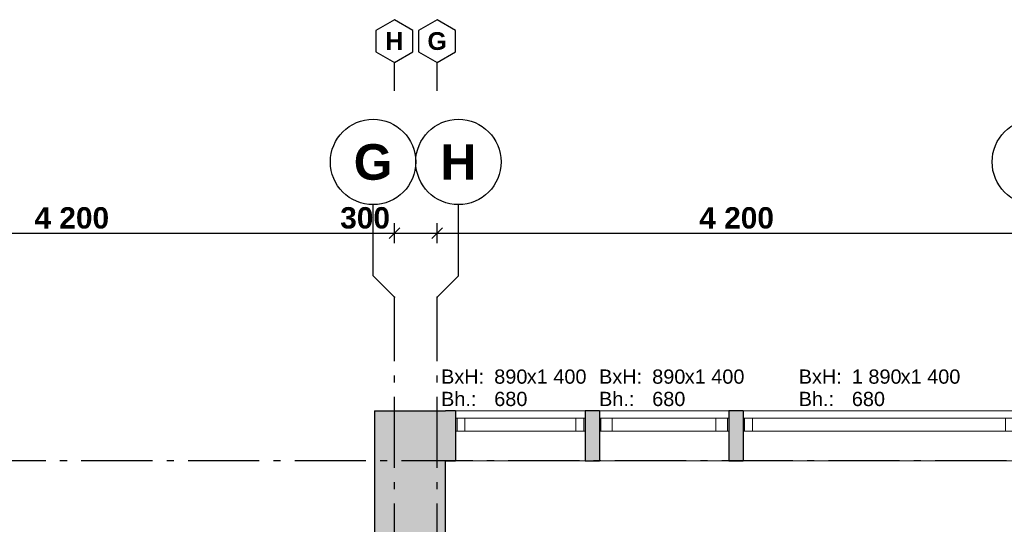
# Model space of a CAD drawing. Header units: millimetres. Extents: x -1691 to 62306, y -15633 to 21983.
# Tile 7 of 11: x 24967 to 31886, y 16753 to 20300. Entities that reach past the tile are written whole.
import ezdxf
from ezdxf.enums import TextEntityAlignment as Align

# ---------------------------------------------------------------- set-up
doc = ezdxf.new("R2010")
doc.units = ezdxf.units.MM
doc.header["$LTSCALE"] = 0.5
doc.header["$MEASUREMENT"] = 0
doc.linetypes.add('Akselinje', pattern=[1500, 1000, -200, 100, -200])
doc.linetypes.add('PLINE', pattern=[0])
for name, color, linetype in [('232- Ikke-bærende yttervegger (Skravur)(Nye konstruksjoner)', 7, 'Continuous'), ('232- Ikke-bærende yttervegger(Nye konstruksjoner)', 7, 'Continuous'), ('244- Vinduer_ dører_ foldevegger(Nye konstruksjoner)', 7, 'Continuous'), ('82-- Modullinjer', 7, 'Continuous'), ('82-- Modullinjer(Nye konstruksjoner)', 7, 'Continuous'), ('842-M___1_100 Målsetting bygning', 7, 'Continuous'), ('852- Teknisk_symbolsk informasjon_ bygning(Nye konstruksjoner)', 7, 'Continuous')]:
    doc.layers.add(name, color=color, linetype=linetype)
doc.layers.add('234- Vinduer_ dører_ porter(Nye konstruksjoner)', color=7, linetype='Continuous', lineweight=0)
doc.styles.add('GENERATED_STYLE_1', font='Arial.ttf')
doc.styles.add('GENERATED_STYLE_2', font='Arial Bold.ttf')
doc.dimstyles.new('GENERATED_STYLE__1', dxfattribs={"dimtxt": 150, "dimasz": 71.25, "dimexe": 0.18, "dimexo": 2000, "dimgap": 0, "dimtad": 1, "dimtih": 1, "dimtoh": 1, "dimdec": 0, "dimzin": 0, "dimdsep": 46, "dimtxsty": 'GENERATED_STYLE_2', "dimblk": 'ARROWHEAD_6', "dimblk1": 'ARROWHEAD_6', "dimblk2": 'ARROWHEAD_6', "dimcen": 0.09, "dimse1": 1, "dimse2": 1, "dimclrd": 256, "dimclre": 256, "dimclrt": 256, "dimadec": 1, "dimazin": 0, "dimtfac": 1, "dimtdec": 4, "dimtmove": 0, "dimatfit": 3, "dimfxl": 1, "dimtolj": 1, "dimtzin": 0, "dimarcsym": 0})

# ---------------------------------------------------------------- blocks, each defined once
blk = doc.blocks.new('Vindu_6')
at = {"layer": '234- Vinduer_ dører_ porter(Nye konstruksjoner)', "linetype": 'PLINE'}
for p, q in [((-955, 208), (955, 208)), ((-955, 0), (-945, 0)), ((-945, 0), (-889, 0)), ((-945, -92), (-945, 0)), ((-889, 0), (-889, -92)), ((-889, 0), (889, 0)), ((889, -92), (889, 0)), ((889, 0), (945, 0)), ((945, 0), (955, 0)), ((945, -92), (945, 0)), ((-945, -92), (-955, -92)), ((-889, -92), (-945, -92)), ((889, -92), (-889, -92)), ((945, -92), (889, -92)), ((955, -92), (945, -92)), ((-955, -142), (955, -142))]:
    blk.add_line(p, q, dxfattribs=at)
at = {"layer": '244- Vinduer_ dører_ foldevegger(Nye konstruksjoner)', "linetype": 'PLINE'}
for p, q in [((-955, 0), (-955, 208)), ((955, 0), (955, 208)), ((-955, -92), (-955, 0)), ((-955, -92), (-955, 0)), ((955, -92), (955, 0)), ((955, -92), (955, 0)), ((-955, -142), (-955, -92)), ((955, -142), (955, -92))]:
    blk.add_line(p, q, dxfattribs=at)
blk = doc.blocks.new('Vindustempel_3')
at = {"layer": '852- Teknisk_symbolsk informasjon_ bygning(Nye konstruksjoner)', "char_height": 100, "attachment_point": 1, "style": 'GENERATED_STYLE_1'}
for s, insert in [('\\A1;{\\pql;\\pt0,100;\\fArial|b0|i0|c0|p0;\\W1.000000;1\xa0890\\fArial|b0|i0|c0|p0;\\W1.000000;\\A1{\\H.66x;\\S^  ;}\\fArial|b0|i0|c0|p0;\\W1.000000;\\fArial|b0|i0|c0|p0;\\W1.000000;\\A1{\\H.66x;\\S^  ;}}', (-190.8, 291.4)), ('\\A1;{\\pql;\\pt0,100;\\fArial|b0|i0|c0|p0;\\W1.000000;x1\xa0400\\fArial|b0|i0|c0|p0;\\W1.000000;\\A1{\\H.66x;\\S^  ;}\\fArial|b0|i0|c0|p0;\\W1.000000;\\fArial|b0|i0|c0|p0;\\W1.000000;\\A1{\\H.66x;\\S^  ;}}', (152.4, 291.4)), ('\\A1;{\\pql;\\pt0,100;\\fArial|b0|i0|c0|p0;\\W1.000000;680\\fArial|b0|i0|c0|p0;\\W1.000000;\\A1{\\H.66x;\\S^  ;}\\fArial|b0|i0|c0|p0;\\W1.000000;\\fArial|b0|i0|c0|p0;\\W1.000000;\\A1{\\H.66x;\\S^  ;}}', (-190.8, 134.3))]:
    blk.add_mtext(s, dxfattribs=dict(at, insert=insert))
at = {"layer": '852- Teknisk_symbolsk informasjon_ bygning(Nye konstruksjoner)', "style": 'GENERATED_STYLE_1'}
for tag, p in [('strUnitPrefix', (-564.2, 291.4)), ('strSillPrefix', (-564.2, 134.3))]:
    blk.add_attdef(tag, text='', height=100, dxfattribs=at).set_placement(p, align=Align.TOP_LEFT)
blk = doc.blocks.new('Vindu_7')
at = {"layer": '234- Vinduer_ dører_ porter(Nye konstruksjoner)', "linetype": 'PLINE'}
for p, q in [((-455, 208), (455, 208)), ((-455, 0), (-445, 0)), ((-445, 0), (-364, 0)), ((-445, -92), (-445, 0)), ((-364, 0), (-364, -92)), ((-364, 0), (364, 0)), ((364, -92), (364, 0)), ((364, 0), (445, 0)), ((445, 0), (455, 0)), ((445, -92), (445, 0)), ((-445, -92), (-455, -92)), ((-364, -92), (-445, -92)), ((364, -92), (-364, -92)), ((445, -92), (364, -92)), ((455, -92), (445, -92)), ((-455, -142), (455, -142))]:
    blk.add_line(p, q, dxfattribs=at)
at = {"layer": '244- Vinduer_ dører_ foldevegger(Nye konstruksjoner)', "linetype": 'PLINE'}
for p, q in [((-455, 0), (-455, 208)), ((455, 0), (455, 208)), ((-455, -92), (-455, 0)), ((-455, -92), (-455, 0)), ((455, -92), (455, 0)), ((455, -92), (455, 0)), ((-455, -142), (-455, -92)), ((455, -142), (455, -92))]:
    blk.add_line(p, q, dxfattribs=at)
blk = doc.blocks.new('Vindustempel_6')
at = {"layer": '852- Teknisk_symbolsk informasjon_ bygning(Nye konstruksjoner)', "char_height": 100, "attachment_point": 1, "style": 'GENERATED_STYLE_1'}
for s, insert in [('\\A1;{\\pql;\\pt0,100;\\fArial|b0|i0|c0|p0;\\W1.000000;890\\fArial|b0|i0|c0|p0;\\W1.000000;\\A1{\\H.66x;\\S^  ;}\\fArial|b0|i0|c0|p0;\\W1.000000;\\fArial|b0|i0|c0|p0;\\W1.000000;\\A1{\\H.66x;\\S^  ;}}', (-83.6, 291.4)), ('\\A1;{\\pql;\\pt0,100;\\fArial|b0|i0|c0|p0;\\W1.000000;x1\xa0400\\fArial|b0|i0|c0|p0;\\W1.000000;\\A1{\\H.66x;\\S^  ;}\\fArial|b0|i0|c0|p0;\\W1.000000;\\fArial|b0|i0|c0|p0;\\W1.000000;\\A1{\\H.66x;\\S^  ;}}', (145.2, 291.4)), ('\\A1;{\\pql;\\pt0,100;\\fArial|b0|i0|c0|p0;\\W1.000000;680\\fArial|b0|i0|c0|p0;\\W1.000000;\\A1{\\H.66x;\\S^  ;}\\fArial|b0|i0|c0|p0;\\W1.000000;\\fArial|b0|i0|c0|p0;\\W1.000000;\\A1{\\H.66x;\\S^  ;}}', (-83.6, 134.3))]:
    blk.add_mtext(s, dxfattribs=dict(at, insert=insert))
at = {"layer": '852- Teknisk_symbolsk informasjon_ bygning(Nye konstruksjoner)', "style": 'GENERATED_STYLE_1'}
for tag, p in [('strUnitPrefix', (-457, 291.4)), ('strSillPrefix', (-457, 134.3))]:
    blk.add_attdef(tag, text='', height=100, dxfattribs=at).set_placement(p, align=Align.TOP_LEFT)
blk = doc.blocks.new('Vindu_5')
at = {"layer": '234- Vinduer_ dører_ porter(Nye konstruksjoner)', "linetype": 'PLINE'}
for p, q in [((-455, 208), (455, 208)), ((-455, 0), (-445, 0)), ((-445, 0), (-389, 0)), ((-445, -92), (-445, 0)), ((-389, 0), (-389, -92)), ((-389, 0), (389, 0)), ((389, -92), (389, 0)), ((389, 0), (445, 0)), ((445, 0), (455, 0)), ((445, -92), (445, 0)), ((-445, -92), (-455, -92)), ((-389, -92), (-445, -92)), ((389, -92), (-389, -92)), ((445, -92), (389, -92)), ((455, -92), (445, -92)), ((-455, -142), (455, -142))]:
    blk.add_line(p, q, dxfattribs=at)
at = {"layer": '244- Vinduer_ dører_ foldevegger(Nye konstruksjoner)', "linetype": 'PLINE'}
for p, q in [((-455, 0), (-455, 208)), ((455, 0), (455, 208)), ((-455, -92), (-455, 0)), ((-455, -92), (-455, 0)), ((455, -92), (455, 0)), ((455, -92), (455, 0)), ((-455, -142), (-455, -92)), ((455, -142), (455, -92))]:
    blk.add_line(p, q, dxfattribs=at)
blk = doc.blocks.new('Vindustempel_7')
at = {"layer": '852- Teknisk_symbolsk informasjon_ bygning(Nye konstruksjoner)', "char_height": 100, "attachment_point": 1, "style": 'GENERATED_STYLE_1'}
for s, insert in [('\\A1;{\\pql;\\pt0,100;\\fArial|b0|i0|c0|p0;\\W1.000000;890\\fArial|b0|i0|c0|p0;\\W1.000000;\\A1{\\H.66x;\\S^  ;}\\fArial|b0|i0|c0|p0;\\W1.000000;\\fArial|b0|i0|c0|p0;\\W1.000000;\\A1{\\H.66x;\\S^  ;}}', (-183.6, 291.4)), ('\\A1;{\\pql;\\pt0,100;\\fArial|b0|i0|c0|p0;\\W1.000000;x1\xa0400\\fArial|b0|i0|c0|p0;\\W1.000000;\\A1{\\H.66x;\\S^  ;}\\fArial|b0|i0|c0|p0;\\W1.000000;\\fArial|b0|i0|c0|p0;\\W1.000000;\\A1{\\H.66x;\\S^  ;}}', (45.2, 291.4)), ('\\A1;{\\pql;\\pt0,100;\\fArial|b0|i0|c0|p0;\\W1.000000;680\\fArial|b0|i0|c0|p0;\\W1.000000;\\A1{\\H.66x;\\S^  ;}\\fArial|b0|i0|c0|p0;\\W1.000000;\\fArial|b0|i0|c0|p0;\\W1.000000;\\A1{\\H.66x;\\S^  ;}}', (-183.6, 134.3))]:
    blk.add_mtext(s, dxfattribs=dict(at, insert=insert))
at = {"layer": '852- Teknisk_symbolsk informasjon_ bygning(Nye konstruksjoner)', "style": 'GENERATED_STYLE_1'}
for tag, p in [('strUnitPrefix', (-557, 291.4)), ('strSillPrefix', (-557, 134.3))]:
    blk.add_attdef(tag, text='', height=100, dxfattribs=at).set_placement(p, align=Align.TOP_LEFT)
blk = doc.blocks.new('Standard grid marker_2')
at = {"layer": '82-- Modullinjer', "linetype": 'Akselinje'}
for p, q in [((18350, 0), (18500, 150)), ((18500, 150), (19000, 150)), ((650, 0), (18350, 0))]:
    blk.add_line(p, q, dxfattribs=at)
at = {"layer": '82-- Modullinjer', "linetype": 'PLINE'}
blk.add_circle((19300, 150), 300, dxfattribs=at)
at = {"layer": '82-- Modullinjer', "linetype": 'Akselinje'}
blk.add_point((18350, 0), dxfattribs=at)
at = {"layer": '82-- Modullinjer', "style": 'GENERATED_STYLE_2'}
blk.add_attdef('AC_MarkerText_1', text='', height=250, rotation=270, dxfattribs=at).set_placement((19482.1, 92.9), align=Align.TOP_CENTER)
blk = doc.blocks.new('Standard grid marker_3')
at = {"layer": '82-- Modullinjer', "linetype": 'Akselinje'}
for p, q in [((650, 0), (18350, 0)), ((18350, 0), (18500, -150)), ((18500, -150), (19000, -150))]:
    blk.add_line(p, q, dxfattribs=at)
at = {"layer": '82-- Modullinjer', "linetype": 'PLINE'}
blk.add_circle((19300, -150), 300, dxfattribs=at)
at = {"layer": '82-- Modullinjer', "linetype": 'Akselinje'}
blk.add_point((18350, 0), dxfattribs=at)
at = {"layer": '82-- Modullinjer', "style": 'GENERATED_STYLE_2'}
blk.add_attdef('AC_MarkerText_1', text='', height=250, rotation=270, dxfattribs=at).set_placement((19482.1, -207.1), align=Align.TOP_CENTER)
blk = doc.blocks.new('Standard grid marker')
at = {"layer": '82-- Modullinjer', "linetype": 'PLINE'}
blk.add_circle((19300, 0), 300, dxfattribs=at)
at = {"layer": '82-- Modullinjer', "style": 'GENERATED_STYLE_2'}
blk.add_attdef('AC_MarkerText_1', text='', height=250, rotation=270, dxfattribs=at).set_placement((19482.1, -57.1), align=Align.TOP_CENTER)
blk = doc.blocks.new('Standard grid marker_5')
at = {"layer": '82-- Modullinjer(Nye konstruksjoner)', "linetype": 'Akselinje'}
blk.add_line((200, 0), (53500, 0), dxfattribs=at)
at = {"layer": '82-- Modullinjer(Nye konstruksjoner)', "style": 'GENERATED_STYLE_2'}
blk.add_attdef('AC_MarkerText_1', text='', height=250, rotation=180, dxfattribs=at).set_placement((54000, -239.3), align=Align.TOP_CENTER)
blk = doc.blocks.new('Standard grid marker_9')
at = {"layer": '82-- Modullinjer', "linetype": 'PLINE'}
for p, q in [((275, 129.9), (200, 0)), ((425, 129.9), (275, 129.9)), ((500, 0), (425, 129.9)), ((200, 0), (275, -129.9)), ((425, -129.9), (500, 0)), ((275, -129.9), (425, -129.9))]:
    blk.add_line(p, q, dxfattribs=at)
at = {"layer": '82-- Modullinjer', "linetype": 'Akselinje'}
for p, q in [((0, 0), (200, 0)), ((0, 0), (0, 0)), ((200, 0), (200, 0))]:
    blk.add_line(p, q, dxfattribs=at)
blk.add_point((200, 0), dxfattribs=at)
blk.add_point((200, 0), dxfattribs=at)
at = {"layer": '82-- Modullinjer', "style": 'GENERATED_STYLE_2'}
blk.add_attdef('AC_MarkerText_1', text='', height=125, rotation=270, dxfattribs=at).set_placement((441.1, -28.6), align=Align.TOP_CENTER)
blk = doc.blocks.new('*D128')
at = {"layer": '842-M___1_100 Målsetting bygning', "linetype": 'PLINE'}
for p, q in [((23437.5, 18837.5), (23362.5, 18762.5)), ((23400, 18729.7), (23400, 18870.3)), ((27637.5, 18837.5), (27562.5, 18762.5)), ((27600, 18729.7), (27600, 18870.3)), ((23400, 18800), (27600, 18800))]:
    blk.add_line(p, q, dxfattribs=at)
at = {"layer": '842-M___1_100 Målsetting bygning', "char_height": 150, "attachment_point": 7, "style": 'GENERATED_STYLE_2'}
for s, insert in [('\\A1;{\\pql;\\fArial|b1|i0|c0|p0;\\W1.000000;4\xa0200}', (25071, 18830)), ('\\A1;{\\pql;\\fArial|b1|i0|c0|p0;\\W1.000000;300}', (27219.3, 18830))]:
    blk.add_mtext(s, dxfattribs=dict(at, insert=insert))
blk = doc.blocks.new('ARROWHEAD_6')
at = {"linetype": 'Continuous'}
for p, q in [((0, 0), (-1, 0)), ((-0.5, -0.5), (0.5, 0.5))]:
    blk.add_line(p, q, dxfattribs=at)
blk = doc.blocks.new('*D129')
at = {"layer": '842-M___1_100 Målsetting bygning', "linetype": 'PLINE'}
for p, q in [((27637.5, 18837.5), (27562.5, 18762.5)), ((27600, 18729.6875), (27600, 18870.3125)), ((27937.5, 18837.5), (27862.5, 18762.5)), ((27900, 18729.6875), (27900, 18870.3125)), ((27600, 18800), (27900, 18800))]:
    blk.add_line(p, q, dxfattribs=at)
blk = doc.blocks.new('*D130')
at = {"layer": '842-M___1_100 Målsetting bygning', "linetype": 'PLINE'}
for p, q in [((27937.5, 18837.5), (27862.5, 18762.5)), ((27900, 18729.7), (27900, 18870.3)), ((32137.5, 18837.5), (32062.5, 18762.5)), ((32100, 18729.7), (32100, 18870.3)), ((27900, 18800), (32100, 18800))]:
    blk.add_line(p, q, dxfattribs=at)
at = {"layer": '842-M___1_100 Målsetting bygning', "insert": (29742.6, 18830), "char_height": 150, "attachment_point": 7, "style": 'GENERATED_STYLE_2'}
blk.add_mtext('\\A1;{\\pql;\\fArial|b1|i0|c0|p0;\\W1.000000;4\xa0200}', dxfattribs=at)

msp = doc.modelspace()

# ---------------------------------------------------------------- hatches: boundary and pattern name
at = {"layer": '232- Ikke-bærende yttervegger (Skravur)(Nye konstruksjoner)', "linetype": 'Continuous'}
for points in [[(27460, 17550), (27960, 17200), (27960, 17550)], [(27460, 17200), (27960, 17200), (27460, 17550)], [(27960, 17200), (28030, 17200), (28030, 17550), (27960, 17550)], [(29040, 17550), (28940, 17550), (28940, 17200), (29040, 17200)], [(30050, 17550), (29950, 17550), (29950, 17200), (30050, 17200)], [(27460, 17200), (27460, 14040), (27960, 14040), (27960, 17200)]]:
    msp.add_hatch(color=256, dxfattribs=at).paths.add_polyline_path(points)

# ---------------------------------------------------------------- linework, layer by layer
at = {"layer": '232- Ikke-bærende yttervegger(Nye konstruksjoner)', "linetype": 'PLINE'}
for p, q in [((28030, 17550), (28030, 17500)), ((28940, 17550), (28940, 17500)), ((29040, 17550), (29040, 17500)), ((29950, 17550), (29950, 17500)), ((30050, 17550), (30050, 17500)), ((28030, 17500), (28030, 17408)), ((28940, 17500), (28940, 17408)), ((29040, 17500), (29040, 17408)), ((29950, 17500), (29950, 17408)), ((30050, 17500), (30050, 17408)), ((28030, 17408), (28030, 17200)), ((28940, 17408), (28940, 17200)), ((29040, 17408), (29040, 17200)), ((29950, 17408), (29950, 17200)), ((30050, 17408), (30050, 17200))]:
    msp.add_line(p, q, dxfattribs=at)
at = {"layer": '232- Ikke-bærende yttervegger(Nye konstruksjoner)', "linetype": 'PLINE', "flags": 128}
for points in [[(27460, 17550), (27960, 17550)], [(27460, 17550), (27460, 14040)], [(28030, 17550), (27960, 17550)], [(29040, 17550), (28940, 17550)], [(30050, 17550), (29950, 17550)], [(27960, 17200), (28030, 17200)], [(27960, 14040), (27960, 17200)], [(28940, 17200), (29040, 17200)], [(29950, 17200), (30050, 17200)]]:
    msp.add_lwpolyline(points, dxfattribs=at)

# ---------------------------------------------------------------- block references
at = {"layer": '244- Vinduer_ dører_ foldevegger(Nye konstruksjoner)', "linetype": 'PLINE', "zscale": 1000, "rotation": 180}
for name, p in [('Vindu_5', (28485, 17408)), ('Vindu_7', (29495, 17408))]:
    msp.add_blockref(name, p, dxfattribs=at)
at = {"layer": '244- Vinduer_ dører_ foldevegger(Nye konstruksjoner)', "linetype": 'PLINE', "xscale": -1, "zscale": 1000, "rotation": 180}
msp.add_blockref('Vindu_6', (31005, 17408), dxfattribs=at)
at = {"layer": '82-- Modullinjer', "linetype": 'PLINE'}
ref = msp.add_blockref('Standard grid marker_9', (27600, 19800), dxfattribs=dict(at, zscale=1000, rotation=90))
ref.add_attrib('AC_MarkerText_1', 'H', dxfattribs={"color": 8, "height": 125, "rotation": 360, "style": 'GENERATED_STYLE_2'}).set_placement((27600, 20212.5), align=Align.TOP_CENTER)
ref = msp.add_blockref('Standard grid marker_9', (27900, 19800), dxfattribs=dict(at, zscale=1000, rotation=90))
ref.add_attrib('AC_MarkerText_1', 'G', dxfattribs={"color": 8, "height": 125, "rotation": 360, "style": 'GENERATED_STYLE_2'}).set_placement((27900, 20212.5), align=Align.TOP_CENTER)
ref = msp.add_blockref('Standard grid marker_2', (27600, 0), dxfattribs=dict(at, zscale=1000, rotation=90))
ref.add_attrib('AC_MarkerText_1', 'G', dxfattribs={"color": 8, "height": 250, "rotation": 360, "style": 'GENERATED_STYLE_2'}).set_placement((27450, 19425), align=Align.TOP_CENTER)
ref = msp.add_blockref('Standard grid marker_3', (27900, 0), dxfattribs=dict(at, zscale=1000, rotation=90))
ref.add_attrib('AC_MarkerText_1', 'H', dxfattribs={"color": 8, "height": 250, "rotation": 360, "style": 'GENERATED_STYLE_2'}).set_placement((28050, 19425), align=Align.TOP_CENTER)
at = {"layer": '82-- Modullinjer', "linetype": 'PLINE', "zscale": 1000, "rotation": 90}
msp.add_blockref('Standard grid marker', (32100, 0), dxfattribs=at)
at = {"layer": '82-- Modullinjer(Nye konstruksjoner)', "linetype": 'PLINE', "zscale": 1000, "rotation": 180}
msp.add_blockref('Standard grid marker_5', (54600, 17200), dxfattribs=at)
at = {"layer": '852- Teknisk_symbolsk informasjon_ bygning(Nye konstruksjoner)'}
ref = msp.add_blockref('Vindustempel_7', (28485, 17550), dxfattribs=at)
ref.add_attrib('strUnitPrefix', 'BxH:', dxfattribs={"color": 7, "height": 100, "style": 'GENERATED_STYLE_1'}).set_placement((27928, 17841.4), align=Align.TOP_LEFT)
ref.add_attrib('strSillPrefix', 'Bh.:', dxfattribs={"color": 7, "height": 100, "style": 'GENERATED_STYLE_1'}).set_placement((27928, 17684.3), align=Align.TOP_LEFT)
ref = msp.add_blockref('Vindustempel_6', (29495, 17550), dxfattribs=at)
ref.add_attrib('strUnitPrefix', 'BxH:', dxfattribs={"color": 7, "height": 100, "style": 'GENERATED_STYLE_1'}).set_placement((29038, 17841.4), align=Align.TOP_LEFT)
ref.add_attrib('strSillPrefix', 'Bh.:', dxfattribs={"color": 7, "height": 100, "style": 'GENERATED_STYLE_1'}).set_placement((29038, 17684.3), align=Align.TOP_LEFT)
ref = msp.add_blockref('Vindustempel_3', (31005, 17550), dxfattribs=at)
ref.add_attrib('strUnitPrefix', 'BxH:', dxfattribs={"color": 7, "height": 100, "style": 'GENERATED_STYLE_1'}).set_placement((30440.8, 17841.4), align=Align.TOP_LEFT)
ref.add_attrib('strSillPrefix', 'Bh.:', dxfattribs={"color": 7, "height": 100, "style": 'GENERATED_STYLE_1'}).set_placement((30440.8, 17684.3), align=Align.TOP_LEFT)

# ---------------------------------------------------------------- dimensions: what is measured, and where the dimension line sits
at = {"layer": '842-M___1_100 Målsetting bygning', "linetype": 'Continuous'}
for base, p1, p2, picture, middle in [((27600, 18800), (23400, 18270.8), (27600, 17765), '*D128', (25335.9, 18905)), ((32100, 18800), (27900, 17765), (32100, 18348.8), '*D130', (30007.5, 18905)), ((27900, 18800), (27600, 17765), (27900, 17765), '*D129', (27395.9, 18905))]:
    dim = msp.add_linear_dim(base=base, p1=p1, p2=p2, dimstyle='GENERATED_STYLE__1', dxfattribs=at)
    dim.commit()
    dim.dimension.update_dxf_attribs({"geometry": picture, "text_midpoint": middle, "dimtype": 160})

doc.saveas('drawing.dxf')
